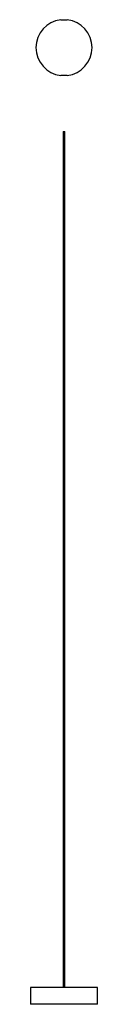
# Model space of a CAD drawing. Header units: inches. Extents: x -2.4 to 2.4, y -55.3 to 13.8.
import ezdxf

# ---------------------------------------------------------------- set-up
doc = ezdxf.new("R2010")
doc.units = ezdxf.units.IN
doc.header["$MEASUREMENT"] = 0

msp = doc.modelspace()

# ---------------------------------------------------------------- linework, layer by layer
at = {"color": 7, "linetype": 'Continuous', "lineweight": 25}
for p, q in [((-0.06, 5.919), (-0.06, -54.081)), ((-0.06, 5.919), (0.06, 5.919)), ((0.06, -54.081), (0.06, 5.919)), ((-2.36, -54.081), (-2.36, -55.261)), ((2.36, -54.081), (-2.36, -54.081)), ((2.36, -55.261), (2.36, -54.081)), ((2.36, -55.261), (-2.36, -55.261))]:
    msp.add_line(p, q, dxfattribs=at)
for start, end in [(96.5951, 263.40622), (276.5951, 83.40622)]:
    msp.add_arc((0, 11.811), 1.969, start, end, dxfattribs=at)
for points, knots in [([(-0.226, 13.766), (-0.227, 13.766), (-0.23, 13.766), (-0.199, 13.766), (-0.138, 13.766), (-0.08, 13.766), (-0.051, 13.766)], [0, 0, 0, 0, 0.124745, 0.416496, 0.708248, 1, 1, 1, 1]), ([(-0.051, 13.766), (0.008, 13.766), (0.071, 13.766), (0.174, 13.766), (0.211, 13.766), (0.224, 13.766)], [0, 0, 0, 0, 0.5, 0.5, 1, 1, 1, 1]), ([(-0.051, 9.856), (-0.08, 9.856), (-0.138, 9.856), (-0.199, 9.856), (-0.23, 9.856), (-0.227, 9.856), (-0.226, 9.856)], [0, 0, 0, 0, 0.291762, 0.583525, 0.875287, 1, 1, 1, 1]), ([(0.224, 9.856), (0.211, 9.856), (0.174, 9.856), (0.071, 9.856), (0.008, 9.856), (-0.051, 9.856)], [0, 0, 0, 0, 0.5, 0.5, 1, 1, 1, 1])]:
    msp.add_open_spline(points, degree=3, knots=knots, dxfattribs=at)

doc.saveas('drawing.dxf')
